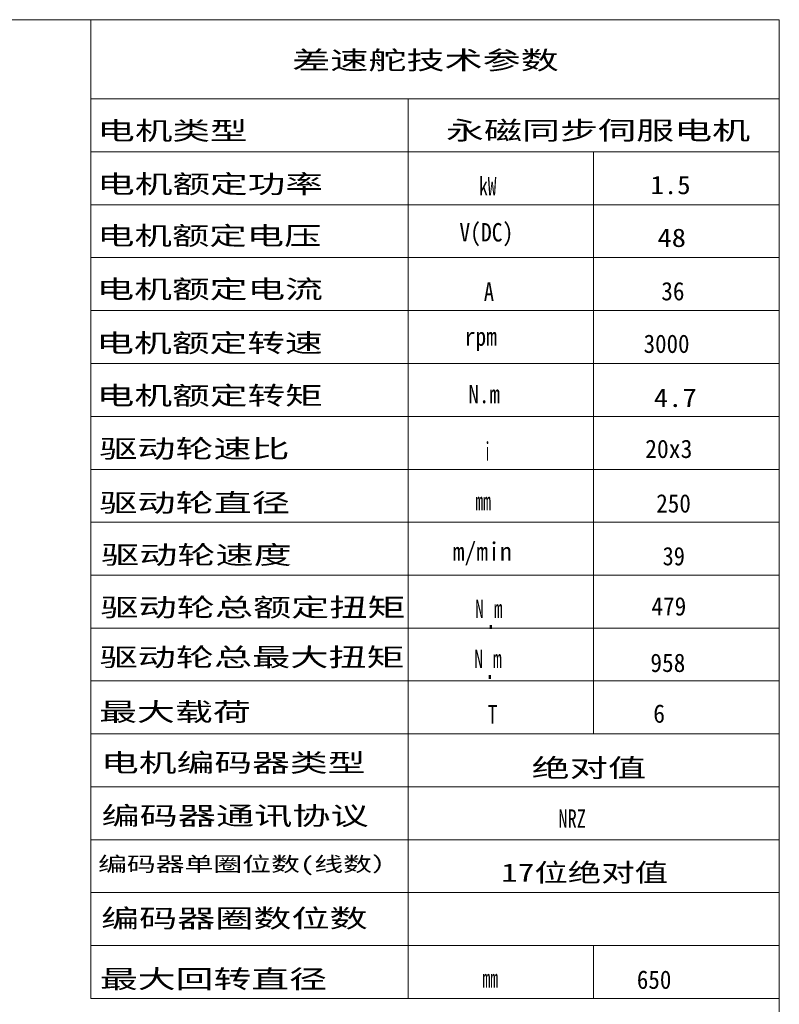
# Model space of a CAD drawing. Header units: millimetres. Extents: x 10 to 2518, y 8 to 1786.
# Tile 34 of 34: x 1898 to 2518, y 984 to 1786. Entities that reach past the tile are written whole.
import ezdxf

# ---------------------------------------------------------------- set-up
doc = ezdxf.new("R2010")
doc.units = ezdxf.units.MM
doc.layers.add('1', color=7, linetype='Continuous', true_color=0xffffff)
doc.styles.add('Myanmar Text', font='mmrtext.ttf')
doc.styles.add('黑体', font='txt')

msp = doc.modelspace()

# ---------------------------------------------------------------- linework, layer by layer
at = {"layer": '1', "color": 92, "linetype": 'Continuous', "lineweight": 13}
for p, q in [((10, 1786.3643), (2517.9237, 1786.3643)), ((1956.4987, 1786.3643), (1956.4987, 988.4938)), ((2517.9237, 1786.3643), (2517.9237, 10)), ((1956.4987, 1721.8308), (2517.2125, 1721.8308)), ((2215.3444, 1721.8308), (2215.3444, 988.4938)), ((1956.4987, 1678.6306), (2517.9237, 1678.6306)), ((2366.2784, 1678.6306), (2366.2784, 1204.1392)), ((1956.4987, 1635.4302), (2517.9237, 1635.4302)), ((1956.4987, 1592.408), (2517.9237, 1592.408)), ((1956.4987, 1549.2078), (2517.2125, 1549.2078)), ((1956.4987, 1506.0073), (2517.2125, 1506.0073)), ((1956.4987, 1462.9851), (2517.2125, 1462.9851)), ((1956.4987, 1419.7847), (2517.2125, 1419.7847)), ((1956.4987, 1376.7625), (2517.2125, 1376.7625)), ((1956.4987, 1333.562), (2517.2125, 1333.562)), ((1956.4987, 1290.3618), (2517.2125, 1290.3618)), ((1956.4987, 1247.3394), (2517.2125, 1247.3394)), ((1956.4987, 1204.1392), (2517.2125, 1204.1392)), ((1956.4987, 1160.939), (2517.2125, 1160.939)), ((1956.4987, 1117.9165), (2517.2125, 1117.9165)), ((1956.4987, 1074.7163), (2517.2125, 1074.7163)), ((1956.4987, 1031.5162), (2517.2125, 1031.5162)), ((2366.2784, 1031.694), (2366.2784, 988.4938)), ((1956.4987, 988.4938), (2517.2125, 988.4938))]:
    msp.add_line(p, q, dxfattribs=at)

# ---------------------------------------------------------------- texts
at = {"layer": '1', "color": 18, "linetype": 'Continuous', "lineweight": 18, "attachment_point": 7}
for s, insert, char_height, line_spacing_factor, style in [('\\f黑体|b1|i0;\\W1.5180;差速舵技术参数', (2120.6181, 1744.1125), 15, 1.016583, '黑体'), ('\\f黑体|b1|i0;\\W1.4959;电机类型', (1961.738, 1686.7336), 15, 1.016583, '黑体'), ('\\f黑体|b1|i0;\\W1.5161;永磁同步伺服电机', (2246.0061, 1686.9113), 15, 1.016583, '黑体'), ('\\f黑体|b1|i0;\\W1.5003;电机额定功率', (1961.5603, 1643.1779), 15, 1.016583, '黑体'), ('\\f黑体|b1|i0;\\W0.6955;kW', (2273.0285, 1643.1779), 15, 1.016583, '黑体'), ('\\f黑体|b1|i0;\\W1.0664;1.5', (2412.9404, 1643.8891), 15, 1.016583, '黑体'), ('\\f黑体|b1|i0;\\W1.4903;电机额定电压', (1961.5603, 1601.0444), 15, 1.016583, '黑体'), ('\\f黑体|b1|i0;\\W0.8608;V(DC)', (2257.0285, 1601.5776), 15, 1.016583, '黑体'), ('\\f黑体|b1|i0;\\W1.1401; 48', (2406.896, 1600.8666), 15, 1.016583, '黑体'), ('\\f黑体|b1|i0;\\W1.5043;电机额定电流', (1961.0271, 1557.4885), 15, 1.016583, '黑体'), ('\\f黑体|b1|i0;\\W0.8141;A', (2276.9397, 1557.133), 15, 1.016583, '黑体'), ('\\f黑体|b1|i0;\\W0.9279;36', (2421.6516, 1557.3107), 15, 1.016583, '黑体'), ('\\f黑体|b1|i0;\\W1.5043;电机额定转速', (1960.8491, 1513.5773), 15, 1.016583, '黑体'), ('\\f黑体|b1|i0;\\W0.8610;rpm', (2261.2951, 1516.2438), 15, 1.016583, '黑体'), ('\\f黑体|b1|i0;\\W0.9176;3000', (2407.2514, 1514.466), 15, 1.016583, '黑体'), ('\\f黑体|b1|i0;\\W1.5023;电机额定转矩', (1961.2048, 1470.7326), 15, 1.016583, '黑体'), ('\\f黑体|b1|i0;\\W0.8428;N.m', (2264.3173, 1473.3994), 15, 1.016583, '黑体'), ('\\f黑体|b1|i0;\\W1.1401;4.7', (2415.6069, 1470.3771), 15, 1.016583, '黑体'), ('\\f黑体|b1|i0;\\W1.5166;驱动轮速比', (1963.3381, 1427.5324), 15, 1.016583, '黑体'), ('\\f黑体|b1|i0;\\W0.5532;i', (2277.1174, 1426.999), 15, 1.016583, '黑体'), ('\\f黑体|b1|i0;\\W0.9441;20x3', (2408.4958, 1428.7768), 15, 1.016583, '黑体'), ('\\f黑体|b1|i0;\\W1.5190;驱动轮直径', (1963.3381, 1383.4433), 15, 1.016583, '黑体'), ('\\f黑体|b1|i0;\\W0.6229;mm', (2270.0063, 1386.2878), 15, 1.016583, '黑体'), ('\\f黑体|b1|i0;\\W0.9217;250', (2417.5625, 1384.3322), 15, 1.016583, '黑体'), ('\\f黑体|b1|i0;\\W1.5202;驱动轮速度', (1964.7602, 1340.954), 15, 1.016583, '黑体'), ('\\f黑体|b1|i0;\\W0.9446;m/min', (2251.5173, 1341.6652), 15, 1.016583, '黑体'), ('\\f黑体|b1|i0;\\W0.8931;39', (2422.7182, 1341.3098), 15, 1.016583, '黑体'), ('\\f黑体|b1|i0;\\W1.5206;驱动轮总额定扭矩', (1964.227, 1298.1096), 15, 1.016583, '黑体'), ('\\f黑体|b1|i0;\\W0.6972;N', (2269.8286, 1298.6428), 15, 1.016583, '黑体'), ('\\f黑体|b1|i0;\\W0.6972;m', (2285.1174, 1298.6428), 15, 1.016583, '黑体'), ('\\f黑体|b1|i0;\\W0.9267;479', (2413.6513, 1300.4206), 15, 1.016583, '黑体'), ('\\fMyanmar Text|b1|i0;\\W0.6972;·', (2280.6731, 1284.0365), 15, 1.376384, 'Myanmar Text'), ('\\f黑体|b1|i0;\\W1.5206;驱动轮总最大扭矩', (1963.5158, 1257.5759), 15, 1.016583, '黑体'), ('\\f黑体|b1|i0;\\W0.6972;N', (2269.1174, 1257.9316), 15, 1.016583, '黑体'), ('\\f黑体|b1|i0;\\W0.6972;m', (2284.4065, 1257.9316), 15, 1.016583, '黑体'), ('\\f黑体|b1|i0;\\W0.9318;958', (2412.7627, 1254.3759), 15, 1.016583, '黑体'), ('\\fMyanmar Text|b1|i0;\\W0.6972;·', (2279.9619, 1243.3253), 15, 1.376384, 'Myanmar Text'), ('\\f黑体|b1|i0;\\W1.5110;最大载荷', (1963.1604, 1212.9536), 15, 1.016583, '黑体'), ('\\f黑体|b1|i0;\\W0.9449;6', (2415.0737, 1212.9536), 15, 1.016583, '黑体'), ('\\f黑体|b1|i0;\\W0.7715;T', (2280.1396, 1212.5978), 15, 1.016583, '黑体'), ('\\f黑体|b1|i0;\\W1.5051;电机编码器类型', (1964.7602, 1171.5312), 15, 1.016583, '黑体'), ('\\f黑体|b1|i0;\\W1.5220;绝对值', (2315.8732, 1167.2644), 15, 1.016583, '黑体'), ('\\f黑体|b1|i0;\\W1.5214;编码器通讯协议', (1965.1159, 1127.9753), 15, 1.016583, '黑体'), ('\\f黑体|b1|i0;\\W0.7354;NRZ', (2337.7399, 1127.6198), 15, 1.016583, '黑体'), ('\\f黑体|b1|i0;\\W1.4371;编码器单圈位数(线数）', (1962.2902, 1088.8079), 12, 1.016583, '黑体'), ('\\f黑体|b1|i0;\\W1.3323;17位绝对值', (2290.9841, 1081.9306), 15, 1.016583, '黑体'), ('\\f黑体|b1|i0;\\W1.5180;编码器圈数位数', (1964.7602, 1044.5971), 15, 1.016583, '黑体'), ('\\f黑体|b1|i0;\\W1.5083;最大回转直径', (1963.8715, 995.1746), 15, 1.016583, '黑体'), ('\\f黑体|b1|i0;\\W0.6229;mm', (2275.873, 997.3081), 15, 1.016583, '黑体'), ('\\f黑体|b1|i0;\\W0.9191;650', (2401.7402, 996.0635), 15, 1.016583, '黑体')]:
    msp.add_mtext(s, dxfattribs=dict(at, insert=insert, char_height=char_height, line_spacing_factor=line_spacing_factor, style=style))

doc.saveas('drawing.dxf')
